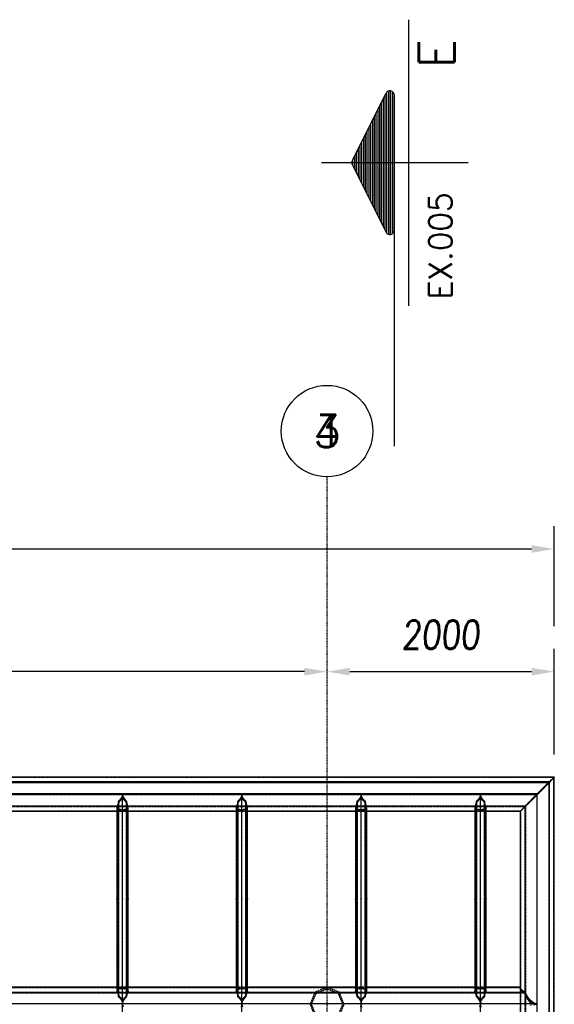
# Model space of a CAD drawing. Extents: x 343828 to 392391, y 90154 to 139469.
# Tile 27 of 27: x 379454 to 384160, y 130799 to 139469. Entities that reach past the tile are written whole.
import ezdxf
from ezdxf.enums import TextEntityAlignment as Align

# ---------------------------------------------------------------- set-up
doc = ezdxf.new("R2010")
doc.units = 0
doc.header["$LTSCALE"] = 10
doc.header["$MEASUREMENT"] = 0
for name, pattern in [('DASHDOT', [1, 0.5, -0.25, 0, -0.25]), ('EIXO', [6, 4, -1, 0, -1]), ('HIDDEN', [0.375, 0.25, -0.125])]:
    doc.linetypes.add(name, pattern=pattern)
doc.layers.get('0').update_dxf_attribs({"linetype": 'CONTINUOUS'})
doc.layers.get('Defpoints').update_dxf_attribs({"linetype": 'CONTINUOUS'})
for name, color, linetype in [('A', 2, 'DASHDOT'), ('BOLA', 4, 'CONTINUOUS'), ('COTAS', 7, 'CONTINUOUS'), ('ESCRITA', 7, 'CONTINUOUS'), ('FORIR', 4, 'CONTINUOUS'), ('G', 3, 'CONTINUOUS'), ('MSIMBOLOGIA', 4, 'CONTINUOUS'), ('TR', 6, 'HIDDEN')]:
    doc.layers.add(name, color=color, linetype=linetype)
doc.styles.add('CL60', font='SIMPLEX', dxfattribs={"height": 160})
doc.styles.add('PADRAO MTL', font='txt.shx', dxfattribs={"width": 0.8, "oblique": 5})
doc.styles.add('REGUA175', font='txt.shx', dxfattribs={"width": 0.7, "height": 4.45})
doc.styles.get("Standard").update_dxf_attribs({"font": 'txt.shx', "width": 0.7, "oblique": 5})
doc.dimstyles.new('1-100', dxfattribs={"dimscale": 100, "dimtxt": 2.5, "dimasz": 2, "dimexe": 2, "dimexo": 2, "dimgap": 2, "dimtad": 1, "dimdec": 0, "dimdsep": 46, "dimtxsty": 'PADRAO MTL', "dimcen": 3, "dimclrd": 1, "dimclre": 1, "dimclrt": 7, "dimadec": 0, "dimazin": 0, "dimtfac": 1, "dimtdec": 0, "dimtmove": 0, "dimatfit": 3, "dimfxl": 1, "dimtfill": 1, "dimtolj": 1, "dimarcsym": 0})

# ---------------------------------------------------------------- blocks, each defined once
blk = doc.blocks.new('Bola_3')
at = {"layer": 'BOLA'}
blk.add_circle((5.035, -1.007), 4.028, dxfattribs=at)
at = {"layer": 'BOLA', "color": 3, "style": 'REGUA175'}
blk.add_attdef('Z1B', text='', height=2.848, dxfattribs=at).set_placement((5.035, -1.007), align=Align.MIDDLE)
blk = doc.blocks.new('*D8')
at = {"layer": 'COTAS', "color": 1, "lineweight": -2, "transparency": 16777216}
blk.add_line((381959.7, 133728.3), (367359.7, 133728.3), dxfattribs=at)
at = {"layer": 'COTAS', "color": 1, "transparency": 16777216}
for points in [[(367359.7, 133761.6), (367359.7, 133694.9), (367159.7, 133728.3)], [(381959.7, 133761.6), (381959.7, 133694.9), (382159.7, 133728.3)]]:
    blk.add_solid(points, dxfattribs=at)
at = {"layer": 'Defpoints', "color": 0, "transparency": 16777216}
for p in [(367159.7, 133728.3), (367159.7, 133728.3), (382159.7, 133728.3)]:
    blk.add_point(p, dxfattribs=at)
at = {"layer": 'COTAS', "color": 7, "transparency": 16777216, "insert": (374659.7, 134053.3), "char_height": 250, "attachment_point": 5, "style": 'PADRAO MTL', "bg_fill": 3, "box_fill_scale": 1.25, "bg_fill_color": 256, "bg_fill_true_color": 13158600, "bg_fill_transparency": 0}
blk.add_mtext('\\A1;15000', dxfattribs=at)
blk = doc.blocks.new('*D11')
at = {"layer": 'COTAS', "color": 1, "lineweight": -2, "transparency": 16777216}
for p, q in [((350359.7, 134128.3), (350359.7, 135008)), ((384159.7, 134128.3), (384159.7, 135008)), ((383959.7, 134808), (350559.7, 134808))]:
    blk.add_line(p, q, dxfattribs=at)
at = {"layer": 'COTAS', "color": 1, "transparency": 16777216}
for points in [[(350559.7, 134841.3), (350559.7, 134774.7), (350359.7, 134808)], [(383959.7, 134841.3), (383959.7, 134774.7), (384159.7, 134808)]]:
    blk.add_solid(points, dxfattribs=at)
at = {"layer": 'Defpoints', "color": 0, "transparency": 16777216}
for p in [(350359.7, 134808), (350359.7, 133928.3), (384159.7, 133928.3)]:
    blk.add_point(p, dxfattribs=at)
at = {"layer": 'COTAS', "color": 7, "transparency": 16777216, "insert": (367259.7, 135133), "char_height": 250, "attachment_point": 5, "style": 'PADRAO MTL', "bg_fill": 3, "box_fill_scale": 1.25, "bg_fill_color": 256, "bg_fill_true_color": 13158600, "bg_fill_transparency": 0}
blk.add_mtext('\\A1;33800', dxfattribs=at)
blk = doc.blocks.new('*X18')
at = {"color": 0}
for p, q in [((143.785, 230), (144.684, 230)), ((144.037, 230.125), (144.432, 230.125)), ((142.535, 229.375), (145.934, 229.375)), ((142.785, 229.5), (145.684, 229.5)), ((143.035, 229.625), (145.434, 229.625)), ((143.285, 229.75), (145.184, 229.75)), ((143.535, 229.875), (144.934, 229.875)), ((141.035, 228.625), (147.434, 228.625)), ((141.285, 228.75), (147.184, 228.75)), ((141.535, 228.875), (146.934, 228.875)), ((141.785, 229), (146.684, 229)), ((142.035, 229.125), (146.434, 229.125)), ((142.285, 229.25), (146.184, 229.25)), ((139.785, 228), (148.684, 228)), ((140.035, 228.125), (148.434, 228.125)), ((140.285, 228.25), (148.184, 228.25)), ((140.535, 228.375), (147.934, 228.375)), ((140.785, 228.5), (147.684, 228.5)), ((139.206, 227.5), (149.263, 227.5)), ((139.222, 227.625), (149.246, 227.625)), ((139.245, 227.375), (149.224, 227.375)), ((139.307, 227.75), (149.162, 227.75)), ((139.385, 227.25), (149.084, 227.25)), ((139.535, 227.875), (148.934, 227.875))]:
    blk.add_line(p, q, dxfattribs=at)
blk = doc.blocks.new('Sim-cor1')
at = {"layer": 'MSIMBOLOGIA', "color": 7}
for p, q in [((0, -12.172), (0, 0.747)), ((12.593, -6.919), (-12.593, -6.919))]:
    blk.add_line(p, q, dxfattribs=at)
at = {"layer": 'MSIMBOLOGIA', "color": 4}
for p, q in [((-0.282, -2.022), (-6.125, -4.943)), ((0.282, -2.022), (6.125, -4.943)), ((5.956, -5.659), (-5.956, -5.659))]:
    blk.add_line(p, q, dxfattribs=at)
at = {"layer": 'MSIMBOLOGIA', "color": 7, "linetype": 'EIXO'}
blk.add_line((-5.956, -5.659), (-24.961, -5.659), dxfattribs=at)
at = {"layer": 'MSIMBOLOGIA', "color": 4}
for centre, radius, start, end in [((0, -2.585), 0.63, 63.43495, 116.56505), ((0, -2.304), 0.378, 63.43495, 116.56505), ((-5.956, -5.281), 0.378, 116.56505, 270), ((5.956, -5.281), 0.378, 270, 63.43495)]:
    blk.add_arc(centre, radius, start, end, dxfattribs=at)
at = {"layer": 'MSIMBOLOGIA', "color": 4, "xscale": -1.259341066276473, "yscale": 1.259341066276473, "zscale": 1.259341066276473}
blk.add_blockref('*X18', (181.64, -291.813), dxfattribs=at)
at = {"layer": 'ESCRITA', "color": 3, "linetype": 'Continuous'}
blk.add_attdef('D2.2', text='', height=3.148, dxfattribs=at).set_placement((10.884, -10.972), align=Align.RIGHT)
at = {"layer": 'MSIMBOLOGIA', "style": 'CL60'}
blk.add_attdef('VER.FL', (-12.028, -10.741), '', height=2.015, dxfattribs=at)
blk = doc.blocks.new('3D_INFOM')
blk.add_point((0, 0))
at = {"layer": 'FORIR', "flags": 1}
blk.add_attdef('MARK', (7.6, -4.3), '', height=5.26, dxfattribs=at)
blk = doc.blocks.new('3D_INFOTEXT')
blk.add_point((0, 0))
at = {"flags": 1}
for tag, p in [('MAR_PEZ', (7.2, 4.1)), ('POS_PEZ', (7.6, -4.3)), ('HANDLE', (7, -38.5)), ('LUN_PRO', (7.2, -21.9)), ('NOM_PRO', (7.6, -13.2)), ('MAT_PRO', (7.6, -30.1))]:
    blk.add_attdef(tag, p, '', height=5.26, dxfattribs=at)
blk = doc.blocks.new('*D21')
at = {"layer": 'COTAS', "color": 1, "lineweight": -2, "transparency": 16777216}
for p, q in [((384159.7, 132998.2), (384159.7, 133928.3)), ((382359.7, 133728.3), (383959.7, 133728.3))]:
    blk.add_line(p, q, dxfattribs=at)
at = {"layer": 'COTAS', "color": 1, "transparency": 16777216}
for points in [[(382359.7, 133761.6), (382359.7, 133694.9), (382159.7, 133728.3)], [(383959.7, 133761.6), (383959.7, 133694.9), (384159.7, 133728.3)]]:
    blk.add_solid(points, dxfattribs=at)
at = {"layer": 'Defpoints', "color": 0, "transparency": 16777216}
for p in [(382159.7, 133728.3), (384159.7, 133728.3), (384159.7, 132798.2)]:
    blk.add_point(p, dxfattribs=at)
at = {"layer": 'COTAS', "color": 7, "transparency": 16777216, "insert": (383159.7, 134053.3), "char_height": 250, "attachment_point": 5, "style": 'PADRAO MTL', "bg_fill": 3, "box_fill_scale": 1.25, "bg_fill_color": 256, "bg_fill_true_color": 13158600, "bg_fill_transparency": 0}
blk.add_mtext('\\A1;2000', dxfattribs=at)

msp = doc.modelspace()

# ---------------------------------------------------------------- linework, layer by layer
at = {"layer": 'A'}
msp.add_line((382159.7, 120301.7), (382159.7, 135443.6), dxfattribs=at)
msp.add_line((382159.7, 120301.7), (382159.7, 135443.6), dxfattribs=at)
at = {"layer": 'G'}
for p, q in [((384159.7, 132798.2), (365659.7, 132798.2)), ((384115.8, 132756.4), (365703.6, 132756.4)), ((384115.8, 132756.4), (384009.7, 132651.2)), ((384115.8, 132756.4), (384009.8, 132651.3)), ((384159.7, 132798.2), (384115.8, 132756.4)), ((384159.7, 132798.2), (384115.8, 132756.4)), ((384115.8, 121696.5), (384115.8, 132756.4)), ((384159.7, 121650.4), (384159.7, 132798.2)), ((384159.7, 132798.2), (384159.7, 132798.2)), ((384009.8, 132651.3), (365809.7, 132651.3)), ((380324.4, 132587.5), (380320, 132567.4)), ((380332.3, 132593.6), (380324.4, 132587.5)), ((380324.4, 130864.6), (380324.4, 132587.5)), ((380352.9, 132622), (380332.3, 132593.6)), ((380359.7, 132650.8), (380352.9, 132622)), ((380366.6, 132622), (380359.7, 132650.8)), ((380359.7, 130801.6), (380359.7, 132650.8)), ((380387.2, 132593.6), (380366.6, 132622)), ((380395.1, 132587.5), (380387.2, 132593.6)), ((380399.5, 132567.4), (380395.1, 132587.5)), ((380395.1, 132587.5), (380395.1, 130864.6)), ((381374.4, 132587.5), (381370, 132567.4)), ((381382.3, 132593.6), (381374.4, 132587.5)), ((381374.4, 130864.6), (381374.4, 132587.5)), ((381402.9, 132622), (381382.3, 132593.6)), ((381409.7, 132650.8), (381402.9, 132622)), ((381416.6, 132622), (381409.7, 132650.8)), ((381409.7, 130801.6), (381409.7, 132650.8)), ((381437.2, 132593.6), (381416.6, 132622)), ((381445.1, 132587.5), (381437.2, 132593.6)), ((381449.5, 132567.4), (381445.1, 132587.5)), ((381445.1, 132587.5), (381445.1, 130864.6)), ((382424.4, 132587.5), (382420, 132567.4)), ((382432.3, 132593.6), (382424.4, 132587.5)), ((382424.4, 130864.6), (382424.4, 132587.5)), ((382452.9, 132622), (382432.3, 132593.6)), ((382459.7, 132650.8), (382452.9, 132622)), ((382466.6, 132622), (382459.7, 132650.8)), ((382459.7, 130801.6), (382459.7, 132650.8)), ((382487.2, 132593.6), (382466.6, 132622)), ((382495.1, 132587.5), (382487.2, 132593.6)), ((382499.5, 132567.4), (382495.1, 132587.5)), ((382495.1, 132587.5), (382495.1, 130864.6)), ((383474.4, 132587.5), (383470, 132567.4)), ((383482.3, 132593.6), (383474.4, 132587.5)), ((383474.4, 130864.6), (383474.4, 132587.5)), ((383502.9, 132622), (383482.3, 132593.6)), ((383509.7, 132650.8), (383502.9, 132622)), ((383516.6, 132622), (383509.7, 132650.8)), ((383509.7, 130801.6), (383509.7, 132650.8)), ((383537.2, 132593.6), (383516.6, 132622)), ((383545.1, 132587.5), (383537.2, 132593.6)), ((383549.5, 132567.4), (383545.1, 132587.5)), ((383545.1, 132587.5), (383545.1, 130864.6)), ((384009.8, 132651.3), (383903.7, 132544.3)), ((384009.7, 132651.2), (383903.7, 132544.3)), ((384009.7, 121803.4), (384009.7, 132651.2)), ((380312.3, 132544.3), (379357.2, 132544.3)), ((379359.7, 132498.3), (380309.7, 132498.3)), ((380312.3, 132544.3), (380309.7, 132539.2)), ((380309.7, 132539.2), (380309.7, 130911.6)), ((380320, 132567.4), (380312.3, 132544.3)), ((380407.2, 132544.3), (380399.5, 132567.4)), ((380409.7, 132539.2), (380407.2, 132544.3)), ((381362.3, 132544.3), (380407.2, 132544.3)), ((380409.7, 130911.6), (380409.7, 132539.2)), ((380409.7, 132498.3), (381359.7, 132498.3)), ((381362.3, 132544.3), (381359.7, 132539.2)), ((381359.7, 132539.2), (381359.7, 130911.6)), ((381370, 132567.4), (381362.3, 132544.3)), ((381457.2, 132544.3), (381449.5, 132567.4)), ((381459.7, 132539.2), (381457.2, 132544.3)), ((382412.3, 132544.3), (381457.2, 132544.3)), ((381459.7, 130911.6), (381459.7, 132539.2)), ((381459.7, 132498.3), (382409.7, 132498.3)), ((382412.3, 132544.3), (382409.7, 132539.2)), ((382409.7, 132539.2), (382409.7, 130911.6)), ((382420, 132567.4), (382412.3, 132544.3)), ((382507.2, 132544.3), (382499.5, 132567.4)), ((382509.7, 132539.2), (382507.2, 132544.3)), ((383462.3, 132544.3), (382507.2, 132544.3)), ((382509.7, 130911.6), (382509.7, 132539.2)), ((382509.7, 132498.3), (383459.7, 132498.3)), ((383462.3, 132544.3), (383459.7, 132539.2)), ((383459.7, 132539.2), (383459.7, 130911.6)), ((383470, 132567.4), (383462.3, 132544.3)), ((383557.2, 132544.3), (383549.5, 132567.4)), ((383559.7, 132539.2), (383557.2, 132544.3)), ((383903.7, 132544.3), (383557.2, 132544.3)), ((383559.7, 130911.6), (383559.7, 132539.2)), ((383559.7, 132498.3), (383859.7, 132498.3)), ((383903.7, 132544.3), (383859.7, 132498.3)), ((383903.7, 132544.3), (383859.7, 132498.3)), ((383859.7, 132498.3), (383859.7, 130948.5)), ((383859.7, 132498.3), (383859.7, 132498.3)), ((383903.7, 130906.6), (383903.7, 132544.3)), ((380309.7, 130948.6), (379359.7, 130948.6)), ((381359.7, 130948.6), (380409.7, 130948.6)), ((382159.7, 130948.6), (381459.7, 130948.6)), ((382409.7, 130948.6), (382159.8, 130948.6)), ((383459.7, 130948.6), (382509.7, 130948.6)), ((383859.7, 130948.6), (383559.7, 130948.6)), ((383862.6, 130937), (383859.7, 130948.5)), ((383871.2, 130925.9), (383862.6, 130937)), ((379357.2, 130906.8), (380312.2, 130906.8)), ((380309.7, 130911.6), (380312.2, 130906.8)), ((380312.2, 130906.8), (380320, 130884.4)), ((380320, 130884.4), (380324.4, 130864.6)), ((380324.4, 130864.6), (380332.1, 130858.8)), ((380332.1, 130858.8), (380352.7, 130830.8)), ((380366.8, 130830.8), (380387.4, 130858.8)), ((380387.4, 130858.8), (380395.1, 130864.6)), ((380395.1, 130864.6), (380399.5, 130884.4)), ((380399.5, 130884.4), (380407.2, 130906.8)), ((380407.2, 130906.8), (380409.7, 130911.6)), ((380407.2, 130906.8), (381362.2, 130906.8)), ((381359.7, 130911.6), (381362.2, 130906.8)), ((381362.2, 130906.8), (381370, 130884.4)), ((381370, 130884.4), (381374.4, 130864.6)), ((381374.4, 130864.6), (381382.1, 130858.8)), ((381382.1, 130858.8), (381402.7, 130830.8)), ((381416.8, 130830.8), (381437.4, 130858.8)), ((381437.4, 130858.8), (381445.1, 130864.6)), ((381445.1, 130864.6), (381449.5, 130884.4)), ((381449.5, 130884.4), (381457.2, 130906.8)), ((381457.2, 130906.8), (381459.7, 130911.6)), ((381457.2, 130906.8), (382412.2, 130906.8)), ((382409.7, 130911.6), (382412.2, 130906.8)), ((382412.2, 130906.8), (382420, 130884.4)), ((382420, 130884.4), (382424.4, 130864.6)), ((382424.4, 130864.6), (382432.1, 130858.8)), ((382432.1, 130858.8), (382452.7, 130830.8)), ((382466.8, 130830.8), (382487.4, 130858.8)), ((382487.4, 130858.8), (382495.1, 130864.6)), ((382495.1, 130864.6), (382499.5, 130884.4)), ((382499.5, 130884.4), (382507.2, 130906.8)), ((382507.2, 130906.8), (382509.7, 130911.6)), ((382507.2, 130906.8), (383462.2, 130906.8)), ((383459.7, 130911.6), (383462.2, 130906.8)), ((383462.2, 130906.8), (383470, 130884.4)), ((383470, 130884.4), (383474.4, 130864.6)), ((383474.4, 130864.6), (383482.1, 130858.8)), ((383482.1, 130858.8), (383502.7, 130830.8)), ((383516.8, 130830.8), (383537.4, 130858.8)), ((383537.4, 130858.8), (383545.1, 130864.6)), ((383545.1, 130864.6), (383549.5, 130884.4)), ((383549.5, 130884.4), (383557.2, 130906.8)), ((383557.2, 130906.8), (383559.7, 130911.6)), ((383557.2, 130906.8), (383903.6, 130906.8)), ((383885, 130915.7), (383871.2, 130925.9)), ((383903.6, 130906.8), (383885, 130915.7)), ((383903.7, 130906.6), (383903.6, 130906.8)), ((383926.4, 130862), (383903.7, 130906.6)), ((383952.3, 130828.8), (383926.4, 130862)), ((380359.6, 130801.6), (379309.9, 130801.6)), ((380352.7, 130830.8), (380359.6, 130801.6)), ((380359.6, 130801.6), (380352.7, 130772.3)), ((380359.6, 130801.6), (380359.7, 130801.6)), ((380359.7, 123653), (380359.7, 130801.6)), ((380359.9, 130801.6), (380359.7, 130801.6)), ((380359.9, 130801.6), (380366.8, 130830.8)), ((380366.8, 130772.3), (380359.9, 130801.6)), ((381409.6, 130801.6), (380359.9, 130801.6)), ((381402.7, 130830.8), (381409.6, 130801.6)), ((381409.6, 130801.6), (381402.7, 130772.3)), ((381409.6, 130801.6), (381409.7, 130801.6)), ((381409.7, 130801.6), (381409.9, 130801.6)), ((381409.7, 123653), (381409.7, 130801.6)), ((381409.9, 130801.6), (381416.8, 130830.8)), ((381416.8, 130772.3), (381409.9, 130801.6)), ((382459.6, 130801.6), (381409.9, 130801.6)), ((382452.7, 130830.8), (382459.6, 130801.6)), ((382459.6, 130801.6), (382452.7, 130772.3)), ((382459.6, 130801.6), (382459.7, 130801.6)), ((382459.7, 130801.6), (382459.9, 130801.6)), ((382459.7, 123653), (382459.7, 130801.6)), ((382459.9, 130801.6), (382466.8, 130830.8)), ((382466.8, 130772.3), (382459.9, 130801.6)), ((383509.6, 130801.6), (382459.9, 130801.6)), ((383502.7, 130830.8), (383509.6, 130801.6)), ((383509.6, 130801.6), (383502.7, 130772.3)), ((383509.7, 130801.6), (383509.6, 130801.6)), ((383509.7, 123653), (383509.7, 130801.6)), ((383509.9, 130801.6), (383509.7, 130801.6)), ((383509.9, 130801.6), (383516.8, 130830.8)), ((383516.8, 130772.3), (383509.9, 130801.6)), ((384009.3, 130801.6), (383509.9, 130801.6)), ((383980.5, 130808.4), (383952.3, 130828.8)), ((384009.3, 130801.6), (383980.5, 130808.4)), ((383980.5, 130794.7), (384009.3, 130801.6))]:
    msp.add_line(p, q, dxfattribs=at)
at = {"layer": 'TR'}
for p, q in [((384157.1, 132795.6), (365662.3, 132795.6)), ((365703.6, 132752.2), (384115.8, 132752.2)), ((365705.5, 132754.5), (384114, 132754.5)), ((384113.9, 132754.5), (384009.7, 132651.2)), ((384115.8, 132752.2), (384009.7, 132645.2)), ((384009.8, 132651.2), (384114, 132754.5)), ((384009.8, 132645.3), (384115.8, 132752.2)), ((384157.1, 132795.5), (384113.9, 132754.5)), ((384157.1, 132795.5), (384113.9, 132750.3)), ((384113.9, 132754.5), (384113.9, 121698.3)), ((384157.1, 132795.6), (384114, 132750.4)), ((384114, 132754.5), (384157.1, 132795.6)), ((384159.7, 132798.2), (384115.8, 132752.2)), ((384115.8, 132752.2), (384159.7, 132798.2)), ((384157.1, 121653.1), (384157.1, 132795.5)), ((384114, 132750.4), (365705.5, 132750.4)), ((384113.9, 132750.3), (384009.7, 132645.3)), ((384113.9, 132750.3), (384009.8, 132645.3)), ((384114, 132750.4), (384113.9, 132750.3)), ((365809.7, 132651.2), (384009.8, 132651.2)), ((365809.7, 132645.3), (384009.8, 132645.3)), ((384009.8, 132645.3), (365809.7, 132645.3)), ((380327.7, 132581.1), (380324.7, 132567.4)), ((380343.8, 132593.6), (380327.7, 132581.1)), ((380327.7, 130870.8), (380327.7, 132581.1)), ((380359.7, 132615.6), (380343.8, 132593.6)), ((380375.7, 132593.6), (380359.7, 132615.6)), ((380391.7, 132581.1), (380375.7, 132593.6)), ((380391.7, 132581.1), (380391.7, 130870.8)), ((380394.7, 132567.4), (380391.7, 132581.1)), ((381377.7, 132581.1), (381374.7, 132567.4)), ((381393.8, 132593.6), (381377.7, 132581.1)), ((381377.7, 130870.8), (381377.7, 132581.1)), ((381409.7, 132615.6), (381393.8, 132593.6)), ((381425.7, 132593.6), (381409.7, 132615.6)), ((381441.7, 132581.1), (381425.7, 132593.6)), ((381441.7, 132581.1), (381441.7, 130870.8)), ((381444.7, 132567.4), (381441.7, 132581.1)), ((382427.7, 132581.1), (382424.7, 132567.4)), ((382443.8, 132593.6), (382427.7, 132581.1)), ((382427.7, 130870.8), (382427.7, 132581.1)), ((382459.7, 132615.6), (382443.8, 132593.6)), ((382475.7, 132593.6), (382459.7, 132615.6)), ((382491.7, 132581.1), (382475.7, 132593.6)), ((382491.7, 132581.1), (382491.7, 130870.8)), ((382494.7, 132567.4), (382491.7, 132581.1)), ((383477.7, 132581.1), (383474.7, 132567.4)), ((383493.8, 132593.6), (383477.7, 132581.1)), ((383477.7, 130870.8), (383477.7, 132581.1)), ((383509.7, 132615.6), (383493.8, 132593.6)), ((383525.7, 132593.6), (383509.7, 132615.6)), ((383541.7, 132581.1), (383525.7, 132593.6)), ((383541.7, 132581.1), (383541.7, 130870.8)), ((383544.7, 132567.4), (383541.7, 132581.1)), ((383903.7, 132540.1), (384009.8, 132645.3)), ((384009.7, 132645.2), (383903.7, 132540.1)), ((384009.7, 132651.2), (383905.5, 132546.2)), ((384009.7, 132645.3), (383905.5, 132542)), ((383905.6, 132546.2), (384009.8, 132651.2)), ((384009.8, 132645.3), (383905.6, 132542)), ((365913.9, 132546.2), (383905.6, 132546.2)), ((383905.6, 132542), (365913.9, 132542)), ((365915.8, 132540.1), (383903.7, 132540.1)), ((365957.1, 132500.9), (383862.4, 132500.9)), ((380316.6, 132525.2), (380309.7, 132539.2)), ((380309.7, 132498.3), (380409.7, 132498.3)), ((380407.2, 132544.3), (380312.3, 132544.3)), ((380317, 132544.3), (380314.5, 132539.2)), ((380321.4, 132525.2), (380314.5, 132539.2)), ((380314.5, 132539.2), (380314.5, 130911.6)), ((380324.4, 132514.8), (380316.6, 132525.2)), ((380324.7, 132567.4), (380317, 132544.3)), ((380327.7, 132516.7), (380321.4, 132525.2)), ((380341.8, 132510.9), (380324.4, 132514.8)), ((380353.2, 132510.9), (380327.7, 132516.7)), ((380359.7, 132508.5), (380341.8, 132510.9)), ((380359.7, 132510), (380353.2, 132510.9)), ((380377.7, 132510.9), (380359.7, 132508.5)), ((380366.3, 132510.9), (380359.7, 132510)), ((380391.7, 132516.7), (380366.3, 132510.9)), ((380395.1, 132514.8), (380377.7, 132510.9)), ((380398.1, 132525.2), (380391.7, 132516.7)), ((380402.5, 132544.3), (380394.7, 132567.4)), ((380402.9, 132525.2), (380395.1, 132514.8)), ((380405, 132539.2), (380398.1, 132525.2)), ((380405, 132539.2), (380402.5, 132544.3)), ((380409.7, 132539.2), (380402.9, 132525.2)), ((380405, 130911.6), (380405, 132539.2)), ((381366.6, 132525.2), (381359.7, 132539.2)), ((381359.7, 132498.3), (381459.7, 132498.3)), ((381457.2, 132544.3), (381362.3, 132544.3)), ((381367, 132544.3), (381364.5, 132539.2)), ((381371.4, 132525.2), (381364.5, 132539.2)), ((381364.5, 132539.2), (381364.5, 130911.6)), ((381374.4, 132514.8), (381366.6, 132525.2)), ((381374.7, 132567.4), (381367, 132544.3)), ((381377.7, 132516.7), (381371.4, 132525.2)), ((381391.8, 132510.9), (381374.4, 132514.8)), ((381403.2, 132510.9), (381377.7, 132516.7)), ((381409.7, 132508.5), (381391.8, 132510.9)), ((381409.7, 132510), (381403.2, 132510.9)), ((381427.7, 132510.9), (381409.7, 132508.5)), ((381416.3, 132510.9), (381409.7, 132510)), ((381441.7, 132516.7), (381416.3, 132510.9)), ((381445.1, 132514.8), (381427.7, 132510.9)), ((381448.1, 132525.2), (381441.7, 132516.7)), ((381452.5, 132544.3), (381444.7, 132567.4)), ((381452.9, 132525.2), (381445.1, 132514.8)), ((381455, 132539.2), (381448.1, 132525.2)), ((381455, 132539.2), (381452.5, 132544.3)), ((381459.7, 132539.2), (381452.9, 132525.2)), ((381455, 130911.6), (381455, 132539.2)), ((382416.6, 132525.2), (382409.7, 132539.2)), ((382409.7, 132498.3), (382509.7, 132498.3)), ((382507.2, 132544.3), (382412.3, 132544.3)), ((382417, 132544.3), (382414.5, 132539.2)), ((382421.4, 132525.2), (382414.5, 132539.2)), ((382414.5, 132539.2), (382414.5, 130911.6)), ((382424.4, 132514.8), (382416.6, 132525.2)), ((382424.7, 132567.4), (382417, 132544.3)), ((382427.7, 132516.7), (382421.4, 132525.2)), ((382441.8, 132510.9), (382424.4, 132514.8)), ((382453.2, 132510.9), (382427.7, 132516.7)), ((382459.7, 132508.5), (382441.8, 132510.9)), ((382459.7, 132510), (382453.2, 132510.9)), ((382477.7, 132510.9), (382459.7, 132508.5)), ((382466.3, 132510.9), (382459.7, 132510)), ((382491.7, 132516.7), (382466.3, 132510.9)), ((382495.1, 132514.8), (382477.7, 132510.9)), ((382498.1, 132525.2), (382491.7, 132516.7)), ((382502.5, 132544.3), (382494.7, 132567.4)), ((382502.9, 132525.2), (382495.1, 132514.8)), ((382505, 132539.2), (382498.1, 132525.2)), ((382505, 132539.2), (382502.5, 132544.3)), ((382509.7, 132539.2), (382502.9, 132525.2)), ((382505, 130911.6), (382505, 132539.2)), ((383466.6, 132525.2), (383459.7, 132539.2)), ((383459.7, 132498.3), (383559.7, 132498.3)), ((383557.2, 132544.3), (383462.3, 132544.3)), ((383467, 132544.3), (383464.5, 132539.2)), ((383471.4, 132525.2), (383464.5, 132539.2)), ((383464.5, 132539.2), (383464.5, 130911.6)), ((383474.4, 132514.8), (383466.6, 132525.2)), ((383474.7, 132567.4), (383467, 132544.3)), ((383477.7, 132516.7), (383471.4, 132525.2)), ((383491.8, 132510.9), (383474.4, 132514.8)), ((383503.2, 132510.9), (383477.7, 132516.7)), ((383509.7, 132508.5), (383491.8, 132510.9)), ((383509.7, 132510), (383503.2, 132510.9)), ((383527.7, 132510.9), (383509.7, 132508.5)), ((383516.3, 132510.9), (383509.7, 132510)), ((383541.7, 132516.7), (383516.3, 132510.9)), ((383545.1, 132514.8), (383527.7, 132510.9)), ((383548.1, 132525.2), (383541.7, 132516.7)), ((383552.5, 132544.3), (383544.7, 132567.4)), ((383552.9, 132525.2), (383545.1, 132514.8)), ((383555, 132539.2), (383548.1, 132525.2)), ((383555, 132539.2), (383552.5, 132544.3)), ((383559.7, 132539.2), (383552.9, 132525.2)), ((383555, 130911.6), (383555, 132539.2)), ((383903.7, 132540.1), (383859.7, 132498.3)), ((383859.7, 132498.3), (383903.7, 132540.1)), ((383859.7, 132498.3), (383859.7, 132498.3)), ((383905.5, 132546.2), (383862.4, 132500.9)), ((383862.4, 132500.9), (383905.6, 132546.2)), ((383905.5, 132542), (383862.4, 132500.9)), ((383905.6, 132542), (383862.4, 132500.9)), ((383862.4, 132500.9), (383862.4, 121947.7)), ((383905.5, 132546.2), (383905.5, 121906.6)), ((383859.7, 130942.2), (365959.7, 130942.2)), ((380409.7, 130948.6), (380309.7, 130948.6)), ((380316.7, 130925), (380324.4, 130934.5)), ((380321.4, 130925), (380327.7, 130932.8)), ((380324.4, 130934.5), (380342, 130938.3)), ((380327.7, 130932.8), (380353.4, 130938.3)), ((380342, 130938.3), (380359.7, 130940.4)), ((380353.4, 130938.3), (380359.7, 130939)), ((380359.7, 130940.4), (380377.5, 130938.3)), ((380359.7, 130939), (380366, 130938.3)), ((380366, 130938.3), (380391.7, 130932.8)), ((380377.5, 130938.3), (380395.1, 130934.5)), ((380391.7, 130932.8), (380398.1, 130925)), ((380395.1, 130934.5), (380402.8, 130925)), ((381459.7, 130948.6), (381359.7, 130948.6)), ((381366.7, 130925), (381374.4, 130934.5)), ((381371.4, 130925), (381377.7, 130932.8)), ((381374.4, 130934.5), (381392, 130938.3)), ((381377.7, 130932.8), (381403.4, 130938.3)), ((381392, 130938.3), (381409.7, 130940.4)), ((381403.4, 130938.3), (381409.7, 130939)), ((381409.7, 130940.4), (381427.5, 130938.3)), ((381409.7, 130939), (381416, 130938.3)), ((381416, 130938.3), (381441.7, 130932.8)), ((381427.5, 130938.3), (381445.1, 130934.5)), ((381441.7, 130932.8), (381448.1, 130925)), ((381445.1, 130934.5), (381452.8, 130925)), ((382159.7, 130948.6), (382053.7, 130904.6)), ((382062.7, 130895.7), (382159.7, 130935.9)), ((382265.8, 130904.6), (382159.7, 130948.6)), ((382159.8, 130948.6), (382159.7, 130948.6)), ((382159.7, 130935.9), (382256.8, 130895.7)), ((382509.7, 130948.6), (382409.7, 130948.6)), ((382416.7, 130925), (382424.4, 130934.5)), ((382421.4, 130925), (382427.7, 130932.8)), ((382424.4, 130934.5), (382442, 130938.3)), ((382427.7, 130932.8), (382453.4, 130938.3)), ((382442, 130938.3), (382459.7, 130940.4)), ((382453.4, 130938.3), (382459.7, 130939)), ((382459.7, 130940.4), (382477.5, 130938.3)), ((382459.7, 130939), (382466, 130938.3)), ((382466, 130938.3), (382491.7, 130932.8)), ((382477.5, 130938.3), (382495.1, 130934.5)), ((382491.7, 130932.8), (382498.1, 130925)), ((382495.1, 130934.5), (382502.8, 130925)), ((383559.7, 130948.6), (383459.7, 130948.6)), ((383466.7, 130925), (383474.4, 130934.5)), ((383471.4, 130925), (383477.7, 130932.8)), ((383474.4, 130934.5), (383492, 130938.3)), ((383477.7, 130932.8), (383503.4, 130938.3)), ((383492, 130938.3), (383509.7, 130940.4)), ((383503.4, 130938.3), (383509.7, 130939)), ((383509.7, 130940.4), (383527.5, 130938.3)), ((383509.7, 130939), (383516, 130938.3)), ((383516, 130938.3), (383541.7, 130932.8)), ((383527.5, 130938.3), (383545.1, 130934.5)), ((383541.7, 130932.8), (383548.1, 130925)), ((383545.1, 130934.5), (383552.8, 130925)), ((383862.6, 130935.9), (383859.7, 130948.6)), ((383859.7, 130948.6), (383859.7, 130948.5)), ((383859.7, 130948.5), (383859.7, 130648.6)), ((383859.7, 130948.5), (383859.7, 130942.2)), ((383862.6, 130930.7), (383859.7, 130942.2)), ((383862.6, 130929.5), (383859.7, 130942.2)), ((383859.7, 130942.2), (383859.7, 130942.2)), ((383871.2, 130923.7), (383862.6, 130935.9)), ((383871.2, 130919.6), (383862.6, 130930.7)), ((383903.7, 130902.5), (365915.7, 130902.5)), ((365919.5, 130902.2), (383899.9, 130902.2)), ((383900, 130898.1), (365919.5, 130898.1)), ((380309.7, 130911.6), (380316.7, 130925)), ((380312.2, 130906.8), (380407.2, 130906.8)), ((380314.5, 130911.6), (380321.4, 130925)), ((380314.5, 130911.6), (380317, 130906.8)), ((380317, 130906.8), (380324.7, 130884.4)), ((380324.7, 130884.4), (380327.7, 130870.8)), ((380327.7, 130870.8), (380343.5, 130858.8)), ((380343.5, 130858.8), (380359.7, 130836.8)), ((380359.7, 130836.8), (380375.9, 130858.8)), ((380375.9, 130858.8), (380391.7, 130870.8)), ((380391.7, 130870.8), (380394.8, 130884.4)), ((380394.8, 130884.4), (380402.5, 130906.8)), ((380398.1, 130925), (380405, 130911.6)), ((380402.5, 130906.8), (380405, 130911.6)), ((380402.8, 130925), (380409.7, 130911.6)), ((381359.7, 130911.6), (381366.7, 130925)), ((381362.2, 130906.8), (381457.2, 130906.8)), ((381364.5, 130911.6), (381371.4, 130925)), ((381364.5, 130911.6), (381367, 130906.8)), ((381367, 130906.8), (381374.7, 130884.4)), ((381374.7, 130884.4), (381377.7, 130870.8)), ((381377.7, 130870.8), (381393.5, 130858.8)), ((381393.5, 130858.8), (381409.7, 130836.8)), ((381409.7, 130836.8), (381425.9, 130858.8)), ((381425.9, 130858.8), (381441.7, 130870.8)), ((381441.7, 130870.8), (381444.8, 130884.4)), ((381444.8, 130884.4), (381452.5, 130906.8)), ((381448.1, 130925), (381455, 130911.6)), ((381452.5, 130906.8), (381455, 130911.6)), ((381452.8, 130925), (381459.7, 130911.6)), ((382053.7, 130904.6), (382009.7, 130798.6)), ((382022.4, 130798.6), (382062.7, 130895.7)), ((382256.8, 130895.7), (382297, 130798.6)), ((382309.7, 130798.6), (382265.8, 130904.6)), ((382409.7, 130911.6), (382416.7, 130925)), ((382412.2, 130906.8), (382507.2, 130906.8)), ((382414.5, 130911.6), (382421.4, 130925)), ((382414.5, 130911.6), (382417, 130906.8)), ((382417, 130906.8), (382424.7, 130884.4)), ((382424.7, 130884.4), (382427.7, 130870.8)), ((382427.7, 130870.8), (382443.5, 130858.8)), ((382443.5, 130858.8), (382459.7, 130836.8)), ((382459.7, 130836.8), (382475.9, 130858.8)), ((382475.9, 130858.8), (382491.7, 130870.8)), ((382491.7, 130870.8), (382494.8, 130884.4)), ((382494.8, 130884.4), (382502.5, 130906.8)), ((382498.1, 130925), (382505, 130911.6)), ((382502.5, 130906.8), (382505, 130911.6)), ((382502.8, 130925), (382509.7, 130911.6)), ((383459.7, 130911.6), (383466.7, 130925)), ((383462.2, 130906.8), (383557.2, 130906.8)), ((383464.5, 130911.6), (383471.4, 130925)), ((383464.5, 130911.6), (383467, 130906.8)), ((383467, 130906.8), (383474.7, 130884.4)), ((383474.7, 130884.4), (383477.7, 130870.8)), ((383477.7, 130870.8), (383493.5, 130858.8)), ((383493.5, 130858.8), (383509.7, 130836.8)), ((383509.7, 130836.8), (383525.9, 130858.8)), ((383525.9, 130858.8), (383541.7, 130870.8)), ((383541.7, 130870.8), (383544.8, 130884.4)), ((383544.8, 130884.4), (383552.5, 130906.8)), ((383548.1, 130925), (383555, 130911.6)), ((383552.5, 130906.8), (383555, 130911.6)), ((383552.8, 130925), (383559.7, 130911.6)), ((383871.2, 130917.3), (383862.6, 130929.5)), ((383885, 130912.4), (383871.2, 130923.7)), ((383885, 130909.3), (383871.2, 130919.6)), ((383885, 130906.1), (383871.2, 130917.3)), ((383903.7, 130902.5), (383885, 130912.4)), ((383899.9, 130902.2), (383885, 130909.3)), ((383900, 130898.1), (383885, 130906.1)), ((383903.7, 130891.3), (383899.9, 130902.2)), ((383903.7, 130887.3), (383900, 130898.1)), ((383903.7, 130694.8), (383903.7, 130906.6)), ((383926.4, 130857.2), (383903.7, 130902.5)), ((383903.7, 130902.5), (383903.7, 130902.5)), ((383926.4, 130846.7), (383903.7, 130891.3)), ((383926.4, 130841.9), (383903.7, 130887.3)), ((383952.3, 130823.5), (383926.4, 130857.2)), ((383952.3, 130813.5), (383926.4, 130846.7)), ((383968.9, 130801.5), (365850.6, 130801.5)), ((380359.6, 130801.6), (380359.9, 130801.6)), ((381409.6, 130801.6), (381409.9, 130801.6)), ((382009.7, 130798.6), (382053.7, 130692.5)), ((382009.7, 130798.6), (382009.7, 130798.6)), ((382009.7, 130798.6), (382009.7, 130798.6)), ((382062.7, 130701.5), (382022.4, 130798.6)), ((382297, 130798.6), (382256.8, 130701.5)), ((382265.8, 130692.5), (382309.7, 130798.6)), ((382297, 130798.6), (382297, 130798.6)), ((382309.7, 130798.6), (382309.7, 130798.6)), ((382309.7, 130798.6), (382309.7, 130798.6)), ((382459.6, 130801.6), (382459.9, 130801.6)), ((383509.6, 130801.6), (383509.9, 130801.6)), ((383952.3, 130808.2), (383926.4, 130841.9)), ((383980.5, 130802.7), (383952.3, 130823.5)), ((383968.9, 130801.5), (383952.3, 130813.5)), ((383969.2, 130795.7), (383952.3, 130808.2)), ((383952.3, 130789.2), (383968.9, 130801.5)), ((384009.7, 130795.7), (383980.5, 130802.7))]:
    msp.add_line(p, q, dxfattribs=at)

# ---------------------------------------------------------------- block references
for p in [(380309.7, 131726.2), (380409.7, 131726.2), (381359.7, 131726.2), (381459.7, 131726.2), (382409.7, 131726.2), (382509.7, 131726.2), (383459.7, 131726.2), (383559.7, 131726.2), (382159.7, 130948.6), (382459.7, 130798.6)]:
    msp.add_blockref('3D_INFOTEXT', p)
at = {"layer": 'COTAS', "xscale": 100, "yscale": 100, "zscale": 100, "rotation": 90}
msp.add_blockref('Sim-cor1', (382184.2, 138210.1), dxfattribs=at).add_auto_attribs({'D2.2': 'E', 'VER.FL': 'EX.005'})
at = {"layer": 'COTAS', "xscale": 100, "yscale": 100, "zscale": 100}
for values in [{'Z1B': '3'}, {'Z1B': '4'}]:
    msp.add_blockref('Bola_3', (381656.2, 135947.1), dxfattribs=at).add_auto_attribs(values)
at = {"layer": 'G'}
for p in [(380359.7, 131726.2), (381409.7, 131726.2), (382459.7, 131726.2), (383509.7, 131726.2), (382159.7, 130798.6)]:
    msp.add_blockref('3D_INFOM', p, dxfattribs=at)

# ---------------------------------------------------------------- next in the draw order: dimensions: what is measured, and where the dimension line sits
at = {"layer": 'COTAS'}
dim = msp.add_linear_dim(base=(367159.7, 133728.3), p1=(382159.7, 133728.3), p2=(367159.7, 133728.3), dimstyle='1-100', dxfattribs=at)
dim.commit()
dim.dimension.update_dxf_attribs({"geometry": '*D8', "text_midpoint": (374659.7, 134053.3)})

# ---------------------------------------------------------------- next in the draw order: dimensions: what is measured, and where the dimension line sits
dim = msp.add_linear_dim(base=(350359.7, 134808), p1=(384159.7, 133928.3), p2=(350359.7, 133928.3), dimstyle='1-100', dxfattribs=at)
dim.commit()
dim.dimension.update_dxf_attribs({"geometry": '*D11', "text_midpoint": (367259.7, 135133)})

# ---------------------------------------------------------------- next in the draw order: dimensions: what is measured, and where the dimension line sits
dim = msp.add_linear_dim(base=(384159.7, 133728.3), p1=(382159.7, 133728.3), p2=(384159.7, 132798.2), dimstyle='1-100', override={"dimtmove": 1}, dxfattribs=at)
dim.commit()
dim.dimension.update_dxf_attribs({"geometry": '*D21', "text_midpoint": (383159.7, 134053.3)})

doc.saveas('drawing.dxf')
